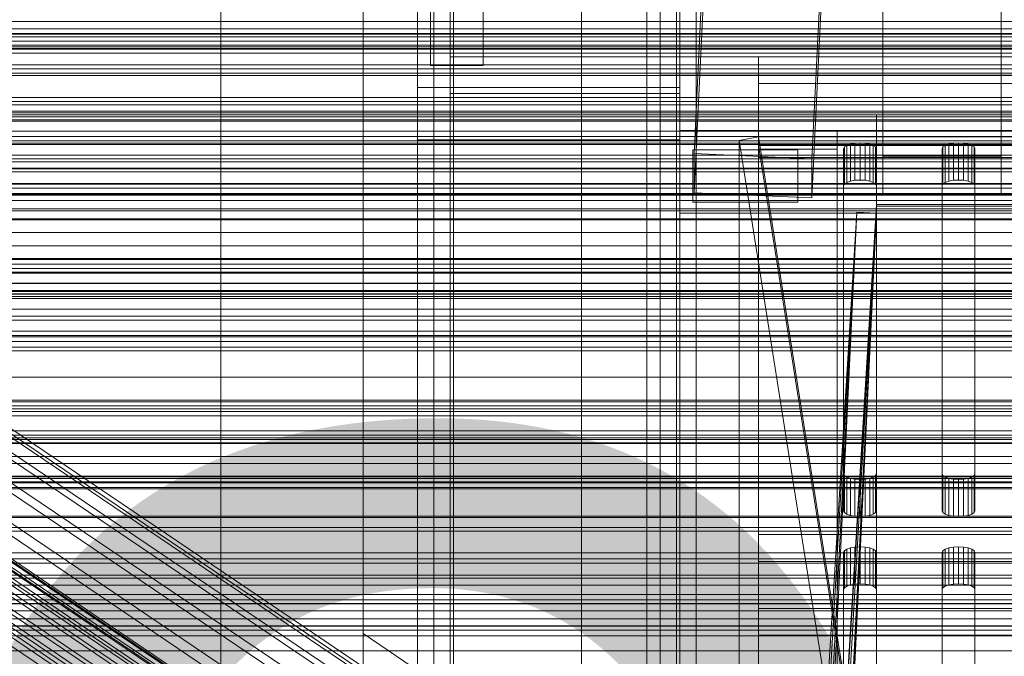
# Model space of a CAD drawing. Header units: millimetres. Extents: x -3490 to 61924, y -72580 to 6847.
# Tile 103 of 256: x -281 to -130, y -34983 to -34886. Entities that reach past the tile are written whole.
import ezdxf

# ---------------------------------------------------------------- set-up
doc = ezdxf.new("R2010")
doc.units = ezdxf.units.MM
for name, color, linetype, lineweight in [('COTAS_O', 1, 'Continuous', 0), ('COTAS_P', 1, 'Continuous', 0), ('frontal_bajante_movil', 7, 'Continuous', 0), ('frontal_briquetadora', 7, 'Continuous', 0), ('frontal_C01', 7, 'Continuous', 0), ('frontal_C02', 7, 'Continuous', 0), ('frontal_C03', 7, 'Continuous', 0), ('frontal_C05', 7, 'Continuous', 0), ('frontal_mezcladora', 7, 'Continuous', 0), ('frontal_mix-C02', 7, 'Continuous', 0), ('frontal_secador', 7, 'Continuous', 0)]:
    doc.layers.add(name, color=color, linetype=linetype, lineweight=lineweight)
doc.dimstyles.new('R19_100', dxfattribs={"dimtxt": 250, "dimasz": 150, "dimexe": 150, "dimexo": 80, "dimgap": 100, "dimtad": 1, "dimtih": 1, "dimtoh": 1, "dimdsep": 46, "dimcen": 0.09, "dimadec": 0, "dimazin": 0, "dimtfac": 1, "dimtdec": 4, "dimtofl": 0, "dimtmove": 0, "dimatfit": 3, "dimfxl": 1, "dimtolj": 1, "dimtzin": 0, "dimarcsym": 0})

# ---------------------------------------------------------------- blocks, each defined once
blk = doc.blocks.new('DIM_R29_52')
at = {"layer": 'COTAS_P'}
for p, q in [((-1750, -34600), (-1600, -34555)), ((2600, -34600), (2450, -34555)), ((-1750, -35500), (-1750, -34600)), ((-1750, -34600), (2600, -34600)), ((-1750, -34600), (-1600, -34645)), ((2600, -34600), (2450, -34645)), ((2600, -35500), (2600, -34600))]:
    blk.add_line(p, q, dxfattribs=at)
blk.add_text('4350 P', height=250, dxfattribs=at).set_placement((425, -34500))
blk = doc.blocks.new('DIM_R29_58')
at = {"layer": 'COTAS_P'}
for p, q in [((-150, -32300), (550, -32300)), ((550, -32300), (505, -32450)), ((550, -34900), (550, -32300)), ((550, -32300), (595, -32450)), ((550, -34900), (505, -34750)), ((550, -34900), (595, -34750)), ((-150, -34900), (550, -34900))]:
    blk.add_line(p, q, dxfattribs=at)
blk.add_text('2600 P', height=250, rotation=90, dxfattribs=at).set_placement((450, -33600))
blk = doc.blocks.new('DIM_R29_59')
at = {"layer": 'COTAS_O'}
for p, q in [((-1850, -34900), (-1850, -35600)), ((-150, -34900), (-150, -35600)), ((-1850, -35600), (-1700, -35555)), ((-150, -35600), (-300, -35555)), ((-150, -35600), (-1850, -35600)), ((-1850, -35600), (-1700, -35645)), ((-150, -35600), (-300, -35645))]:
    blk.add_line(p, q, dxfattribs=at)
blk.add_text('1700 O', height=250, rotation=180, dxfattribs=at).set_placement((-1000, -35700))
blk = doc.blocks.new('DIM_R29_60')
at = {"layer": 'COTAS_O'}
for p, q in [((-650, -33700), (50, -33700)), ((50, -33700), (5, -33850)), ((50, -34900), (50, -33700)), ((50, -33700), (95, -33850)), ((50, -34900), (5, -34750)), ((50, -34900), (95, -34750)), ((-650, -34900), (50, -34900))]:
    blk.add_line(p, q, dxfattribs=at)
blk.add_text('1200 O', height=250, rotation=90, dxfattribs=at).set_placement((-50, -34300))
blk = doc.blocks.new('DIM_R29_61')
at = {"layer": 'COTAS_O'}
for p, q in [((-650, -34200), (-500, -34155)), ((650, -34200), (500, -34155)), ((-650, -34900), (-650, -34200)), ((-650, -34200), (650, -34200)), ((-650, -34200), (-500, -34245)), ((650, -34200), (500, -34245)), ((650, -34900), (650, -34200))]:
    blk.add_line(p, q, dxfattribs=at)
blk.add_text('1300 O', height=250, dxfattribs=at).set_placement((0, -34100))
blk = doc.blocks.new('DIM_R29_63')
at = {"layer": 'COTAS_O'}
for p, q in [((-1480, -35300), (-1330, -35255)), ((490, -35300), (340, -35255)), ((-1480, -36000), (-1480, -35300)), ((-1480, -35300), (490, -35300)), ((-1480, -35300), (-1330, -35345)), ((490, -35300), (340, -35345)), ((490, -36000), (490, -35300))]:
    blk.add_line(p, q, dxfattribs=at)
blk.add_text('1970 O', height=250, dxfattribs=at).set_placement((-495, -35200))
blk = doc.blocks.new('DIM_R29_65')
at = {"layer": 'COTAS_O'}
for p, q in [((-1400, -35300), (-1250, -35255)), ((1400, -35300), (1250, -35255)), ((-1400, -36000), (-1400, -35300)), ((-1400, -35300), (1400, -35300)), ((-1400, -35300), (-1250, -35345)), ((1400, -35300), (1250, -35345)), ((1400, -36000), (1400, -35300))]:
    blk.add_line(p, q, dxfattribs=at)
blk.add_text('2800 O', height=250, dxfattribs=at).set_placement((0, -35200))
blk = doc.blocks.new('DIM_R29_66')
at = {"layer": 'COTAS_P'}
for p, q in [((-305, -34680), (395, -34680)), ((395, -34680), (350, -34830)), ((395, -36000), (395, -34680)), ((395, -34680), (440, -34830)), ((395, -36000), (350, -35850)), ((395, -36000), (440, -35850)), ((-305, -36000), (395, -36000))]:
    blk.add_line(p, q, dxfattribs=at)
blk.add_text('1320 P', height=250, rotation=90, dxfattribs=at).set_placement((295, -35340))
blk = doc.blocks.new('DIM_R29_67')
at = {"layer": 'COTAS_P'}
for p, q in [((-305, -35300), (-155, -35255)), ((345, -35300), (195, -35255)), ((-305, -36000), (-305, -35300)), ((-305, -35300), (345, -35300)), ((-305, -35300), (-155, -35345)), ((345, -35300), (195, -35345)), ((345, -36000), (345, -35300))]:
    blk.add_line(p, q, dxfattribs=at)
blk.add_text('650 P', height=250, dxfattribs=at).set_placement((20, -35200))

msp = doc.modelspace()

# ---------------------------------------------------------------- linework, layer by layer
at = {"layer": 'frontal_bajante_movil'}
for p, q in [((-195, -35227.232), (-195, -34680)), ((-183, -34680), (-183, -35227.232)), ((-180, -35227.232), (-180, -34680)), ((-195, -34682.819), (-195, -35230.051)), ((-183, -35230.051), (-183, -34682.819)), ((-215, -35355.689), (-215, -34808.457)), ((-185, -34808.457), (-185, -35355.689)), ((-183, -35356.81), (-183, -34809.578)), ((-180, -34809.578), (-180, -35356.81)), ((-183, -34891.143), (-183, -34816.557)), ((-180, -34816.557), (-180, -34891.143)), ((-183, -34819.376), (-183, -34893.962)), ((-215, -34846.045), (-215, -35393.277)), ((-185, -35393.277), (-185, -34846.045)), ((-220, -34881.262), (-220, -34895.821)), ((-220, -34903.821), (-220, -34881.262)), ((-180, -34895.821), (-180, -34881.262)), ((-180, -34881.262), (-180, -34903.821)), ((-180, -34885.505), (-180, -34891.143)), ((-180, -34885.505), (-180, -35159.121)), ((-215, -34891.143), (-180, -34891.143)), ((-215, -35164.759), (-215, -34891.143)), ((-215, -34896.781), (-215, -34891.143)), ((223, -34891.143), (-183, -34891.143)), ((-183, -34891.143), (-183, -34893.962)), ((-180, -34891.143), (220, -34891.143)), ((-180, -35164.759), (-180, -34891.143)), ((-180, -34891.143), (-168, -34891.143)), ((-180, -34902.42), (-180, -34891.143)), ((-180, -34891.143), (-180, -34896.781)), ((-168, -34891.143), (-168, -35164.759)), ((-168, -34891.143), (-168, -34902.42)), ((-168, -34891.143), (208, -34891.143)), ((-168, -34895.247), (-168, -34891.143)), ((-183, -34893.962), (223, -34893.962)), ((-220, -34895.821), (-220, -34903.821)), ((-220, -34895.821), (-180, -34895.821)), ((-180, -34903.821), (-180, -34895.821)), ((208, -34895.247), (-168, -34895.247)), ((-168, -34895.247), (-168, -34906.524)), ((-215, -34896.781), (-215, -35170.397)), ((-180, -34896.781), (-215, -34896.781)), ((-180, -35170.397), (-180, -34896.781)), ((-180, -34902.42), (-180, -35176.036)), ((-168, -34902.42), (-180, -34902.42)), ((-168, -35176.036), (-168, -34902.42)), ((-168, -34902.42), (-168, -34906.524)), ((208, -34902.42), (-168, -34902.42)), ((-168, -34902.42), (-156, -34902.42)), ((-168, -34905.239), (-168, -34902.42)), ((-156, -34902.42), (-156, -35176.036)), ((-156, -34902.42), (-156, -34905.239)), ((-220, -34903.821), (-180, -34903.821)), ((-220, -35775), (-220, -34903.821)), ((-180, -35775), (-180, -34903.821)), ((-170.939, -34903.924), (-168, -34903.359)), ((-170.939, -34903.924), (-170.939, -35177.54)), ((-82.939, -35460.565), (-170.939, -34903.924)), ((-168, -34903.359), (-80, -35460)), ((-168, -35176.975), (-168, -34903.359)), ((-168, -34903.359), (208, -34903.359)), ((-168, -34903.359), (-168, -34904.675)), ((-178, -34905.332), (-162, -34905.332)), ((-178, -34905.332), (-178, -34913.332)), ((208, -34904.675), (-168, -34904.675)), ((-168, -34904.675), (-80, -35461.315)), ((-168, -34905.239), (-168, -35178.855)), ((-156, -34905.239), (-168, -34905.239)), ((-162, -34905.332), (-162, -34913.332)), ((-156, -35178.855), (-156, -34905.239)), ((-155, -34905.171), (-154.878, -34904.907)), ((-155, -34954.764), (-155, -34905.171)), ((-155, -34905.171), (-155, -34910.809)), ((-154.878, -34904.907), (-154.523, -34904.669)), ((-154.878, -34910.545), (-154.878, -34904.907)), ((-154.523, -34904.669), (-153.969, -34904.479)), ((-154.523, -34910.307), (-154.523, -34904.669)), ((-153.969, -34904.479), (-153.273, -34904.358)), ((-153.969, -34910.118), (-153.969, -34904.479)), ((-153.273, -34904.358), (-152.5, -34904.316)), ((-153.273, -34909.996), (-153.273, -34904.358)), ((-152.5, -34904.316), (-151.727, -34904.358)), ((-152.5, -34909.954), (-152.5, -34904.316)), ((-151.727, -34904.358), (-151.031, -34904.479)), ((-151.727, -34909.996), (-151.727, -34904.358)), ((-151.031, -34904.479), (-150.477, -34904.669)), ((-151.031, -34910.118), (-151.031, -34904.479)), ((-150.477, -34904.669), (-150.122, -34904.907)), ((-150.477, -34910.307), (-150.477, -34904.669)), ((-150.122, -34904.907), (-150, -34905.171)), ((-150.122, -34910.545), (-150.122, -34904.907)), ((-150, -34905.171), (-150, -34954.764)), ((-150, -34910.809), (-150, -34905.171)), ((-140, -34905.171), (-139.878, -34904.907)), ((-140, -34954.764), (-140, -34905.171)), ((-140, -34905.171), (-140, -34910.809)), ((-139.878, -34904.907), (-139.523, -34904.669)), ((-139.878, -34910.545), (-139.878, -34904.907)), ((-139.523, -34904.669), (-138.969, -34904.479)), ((-139.523, -34910.307), (-139.523, -34904.669)), ((-138.969, -34904.479), (-138.273, -34904.358)), ((-138.969, -34910.118), (-138.969, -34904.479)), ((-138.273, -34904.358), (-137.5, -34904.316)), ((-138.273, -34909.996), (-138.273, -34904.358)), ((-137.5, -34904.316), (-136.727, -34904.358)), ((-137.5, -34909.954), (-137.5, -34904.316)), ((-136.727, -34904.358), (-136.031, -34904.479)), ((-136.727, -34909.996), (-136.727, -34904.358)), ((-136.031, -34904.479), (-135.477, -34904.669)), ((-136.031, -34910.118), (-136.031, -34904.479)), ((-135.477, -34904.669), (-135.122, -34904.907)), ((-135.477, -34910.307), (-135.477, -34904.669)), ((-135.122, -34904.907), (-135, -34905.171)), ((-135.122, -34910.545), (-135.122, -34904.907)), ((-135, -34905.171), (-135, -34954.764)), ((-135, -34910.809), (-135, -34905.171)), ((-168, -34906.524), (208, -34906.524)), ((-152.5, -34909.954), (-153.273, -34909.996)), ((-151.727, -34909.996), (-152.5, -34909.954)), ((-137.5, -34909.954), (-138.273, -34909.996)), ((-136.727, -34909.996), (-137.5, -34909.954)), ((-154.878, -34910.545), (-155, -34910.809)), ((-155, -34910.809), (-155, -34960.402)), ((-154.523, -34910.307), (-154.878, -34910.545)), ((-153.969, -34910.118), (-154.523, -34910.307)), ((-153.273, -34909.996), (-153.969, -34910.118)), ((-151.031, -34910.118), (-151.727, -34909.996)), ((-150.477, -34910.307), (-151.031, -34910.118)), ((-150.122, -34910.545), (-150.477, -34910.307)), ((-150, -34910.809), (-150.122, -34910.545)), ((-150, -34960.402), (-150, -34910.809)), ((-139.878, -34910.545), (-140, -34910.809)), ((-140, -34910.809), (-140, -34960.402)), ((-139.523, -34910.307), (-139.878, -34910.545)), ((-138.969, -34910.118), (-139.523, -34910.307)), ((-138.273, -34909.996), (-138.969, -34910.118)), ((-136.031, -34910.118), (-136.727, -34909.996)), ((-135.477, -34910.307), (-136.031, -34910.118)), ((-135.122, -34910.545), (-135.477, -34910.307)), ((-135, -34910.809), (-135.122, -34910.545)), ((-135, -34960.402), (-135, -34910.809)), ((-178, -34913.332), (-162, -34913.332)), ((-154.878, -34955.028), (-155, -34954.764)), ((-155, -34960.402), (-155, -34954.764)), ((-150, -34954.764), (-150.122, -34955.028)), ((-150, -34960.402), (-150, -34954.764)), ((-139.878, -34955.028), (-140, -34954.764)), ((-140, -34960.402), (-140, -34954.764)), ((-135, -34954.764), (-135.122, -34955.028)), ((-135, -34960.402), (-135, -34954.764)), ((-154.523, -34955.267), (-154.878, -34955.028)), ((-154.878, -34960.666), (-154.878, -34955.028)), ((-153.969, -34955.456), (-154.523, -34955.267)), ((-154.523, -34960.905), (-154.523, -34955.267)), ((-153.273, -34955.577), (-153.969, -34955.456)), ((-153.969, -34961.094), (-153.969, -34955.456)), ((-152.5, -34955.619), (-153.273, -34955.577)), ((-153.273, -34961.215), (-153.273, -34955.577)), ((-151.727, -34955.577), (-152.5, -34955.619)), ((-152.5, -34961.257), (-152.5, -34955.619)), ((-151.031, -34955.456), (-151.727, -34955.577)), ((-151.727, -34961.215), (-151.727, -34955.577)), ((-150.477, -34955.267), (-151.031, -34955.456)), ((-151.031, -34961.094), (-151.031, -34955.456)), ((-150.122, -34955.028), (-150.477, -34955.267)), ((-150.477, -34960.905), (-150.477, -34955.267)), ((-150.122, -34960.666), (-150.122, -34955.028)), ((-139.523, -34955.267), (-139.878, -34955.028)), ((-139.878, -34960.666), (-139.878, -34955.028)), ((-138.969, -34955.456), (-139.523, -34955.267)), ((-139.523, -34960.905), (-139.523, -34955.267)), ((-138.273, -34955.577), (-138.969, -34955.456)), ((-138.969, -34961.094), (-138.969, -34955.456)), ((-137.5, -34955.619), (-138.273, -34955.577)), ((-138.273, -34961.215), (-138.273, -34955.577)), ((-136.727, -34955.577), (-137.5, -34955.619)), ((-137.5, -34961.257), (-137.5, -34955.619)), ((-136.031, -34955.456), (-136.727, -34955.577)), ((-136.727, -34961.215), (-136.727, -34955.577)), ((-135.477, -34955.267), (-136.031, -34955.456)), ((-136.031, -34961.094), (-136.031, -34955.456)), ((-135.122, -34955.028), (-135.477, -34955.267)), ((-135.477, -34960.905), (-135.477, -34955.267)), ((-135.122, -34960.666), (-135.122, -34955.028)), ((-155, -34960.402), (-154.878, -34960.666)), ((-154.878, -34960.666), (-154.523, -34960.905)), ((-154.523, -34960.905), (-153.969, -34961.094)), ((-151.031, -34961.094), (-150.477, -34960.905)), ((-150.477, -34960.905), (-150.122, -34960.666)), ((-150.122, -34960.666), (-150, -34960.402)), ((-140, -34960.402), (-139.878, -34960.666)), ((-139.878, -34960.666), (-139.523, -34960.905)), ((-139.523, -34960.905), (-138.969, -34961.094)), ((-136.031, -34961.094), (-135.477, -34960.905)), ((-135.477, -34960.905), (-135.122, -34960.666)), ((-135.122, -34960.666), (-135, -34960.402)), ((-153.969, -34961.094), (-153.273, -34961.215)), ((-153.273, -34961.215), (-152.5, -34961.257)), ((-152.5, -34961.257), (-151.727, -34961.215)), ((-151.727, -34961.215), (-151.031, -34961.094)), ((-138.969, -34961.094), (-138.273, -34961.215)), ((-138.273, -34961.215), (-137.5, -34961.257)), ((-137.5, -34961.257), (-136.727, -34961.215)), ((-136.727, -34961.215), (-136.031, -34961.094)), ((-168, -34963.993), (208, -34963.993)), ((-168, -34968.098), (-168, -34963.993)), ((-168, -34975.27), (-168, -34963.993)), ((-155, -34966.735), (-154.878, -34966.471)), ((-155, -35016.328), (-155, -34966.735)), ((-155, -34966.735), (-155, -34972.373)), ((-154.878, -34966.471), (-154.523, -34966.232)), ((-154.878, -34972.109), (-154.878, -34966.471)), ((-154.523, -34966.232), (-153.969, -34966.043)), ((-154.523, -34971.87), (-154.523, -34966.232)), ((-153.969, -34966.043), (-153.273, -34965.922)), ((-153.969, -34971.681), (-153.969, -34966.043)), ((-153.273, -34965.922), (-152.5, -34965.88)), ((-153.273, -34971.56), (-153.273, -34965.922)), ((-152.5, -34965.88), (-151.727, -34965.922)), ((-152.5, -34971.518), (-152.5, -34965.88)), ((-151.727, -34965.922), (-151.031, -34966.043)), ((-151.727, -34971.56), (-151.727, -34965.922)), ((-151.031, -34966.043), (-150.477, -34966.232)), ((-151.031, -34971.681), (-151.031, -34966.043)), ((-150.477, -34966.232), (-150.122, -34966.471)), ((-150.477, -34971.87), (-150.477, -34966.232)), ((-150.122, -34966.471), (-150, -34966.735)), ((-150.122, -34972.109), (-150.122, -34966.471)), ((-150, -34966.735), (-150, -35016.328)), ((-150, -34972.373), (-150, -34966.735)), ((-140, -34966.735), (-139.878, -34966.471)), ((-140, -35016.328), (-140, -34966.735)), ((-140, -34966.735), (-140, -34972.373)), ((-139.878, -34966.471), (-139.523, -34966.232)), ((-139.878, -34972.109), (-139.878, -34966.471)), ((-139.523, -34966.232), (-138.969, -34966.043)), ((-139.523, -34971.87), (-139.523, -34966.232)), ((-138.969, -34966.043), (-138.273, -34965.922)), ((-138.969, -34971.681), (-138.969, -34966.043)), ((-138.273, -34965.922), (-137.5, -34965.88)), ((-138.273, -34971.56), (-138.273, -34965.922)), ((-137.5, -34965.88), (-136.727, -34965.922)), ((-137.5, -34971.518), (-137.5, -34965.88)), ((-136.727, -34965.922), (-136.031, -34966.043)), ((-136.727, -34971.56), (-136.727, -34965.922)), ((-136.031, -34966.043), (-135.477, -34966.232)), ((-136.031, -34971.681), (-136.031, -34966.043)), ((-135.477, -34966.232), (-135.122, -34966.471)), ((-135.477, -34971.87), (-135.477, -34966.232)), ((-135.122, -34966.471), (-135, -34966.735)), ((-135.122, -34972.109), (-135.122, -34966.471)), ((-135, -34966.735), (-135, -35016.328)), ((-135, -34972.373), (-135, -34966.735)), ((208, -34968.098), (-168, -34968.098)), ((-168, -34968.098), (-168, -34979.374)), ((-152.5, -34971.518), (-153.273, -34971.56)), ((-151.727, -34971.56), (-152.5, -34971.518)), ((-137.5, -34971.518), (-138.273, -34971.56)), ((-136.727, -34971.56), (-137.5, -34971.518)), ((-154.878, -34972.109), (-155, -34972.373)), ((-155, -34972.373), (-155, -35021.966)), ((-154.523, -34971.87), (-154.878, -34972.109)), ((-153.969, -34971.681), (-154.523, -34971.87)), ((-153.273, -34971.56), (-153.969, -34971.681)), ((-151.031, -34971.681), (-151.727, -34971.56)), ((-150.477, -34971.87), (-151.031, -34971.681)), ((-150.122, -34972.109), (-150.477, -34971.87)), ((-150, -34972.373), (-150.122, -34972.109)), ((-150, -35021.966), (-150, -34972.373)), ((-139.878, -34972.109), (-140, -34972.373)), ((-140, -34972.373), (-140, -35021.966)), ((-139.523, -34971.87), (-139.878, -34972.109)), ((-138.969, -34971.681), (-139.523, -34971.87)), ((-138.273, -34971.56), (-138.969, -34971.681)), ((-136.031, -34971.681), (-136.727, -34971.56)), ((-135.477, -34971.87), (-136.031, -34971.681)), ((-135.122, -34972.109), (-135.477, -34971.87)), ((-135, -34972.373), (-135.122, -34972.109)), ((-135, -35021.966), (-135, -34972.373)), ((-168, -34975.27), (-168, -34979.374)), ((208, -34975.27), (-168, -34975.27)), ((-168, -34979.374), (208, -34979.374))]:
    msp.add_line(p, q, dxfattribs=at)
at = {"layer": 'frontal_briquetadora'}
for p, q in [((-490, -34940), (340, -34940)), ((-490, -34940), (490, -34940)), ((-1330, -34950), (340, -34950))]:
    msp.add_line(p, q, dxfattribs=at)
at = {"layer": 'frontal_C01'}
for p, q in [((-250, -33373.251), (-250, -35948.844)), ((-250, -35953.656), (-250, -33378.064)), ((-228.298, -34716.493), (-228.298, -34979.106)), ((-228.298, -34984.887), (-228.298, -34722.274)), ((425, -34886.916), (-425, -34886.916)), ((-425, -34898.471), (425, -34898.471)), ((-332.629, -34915.086), (-148.32, -35039.42)), ((-331.181, -34914.736), (-146.872, -35039.071)), ((-330.692, -34915.826), (-146.383, -35040.161)), ((-334.938, -34916.851), (-150.629, -35041.185)), ((-355.53, -34918.55), (-141.731, -35062.779)), ((-355.017, -34918.427), (-141.218, -35062.655)), ((-354.844, -34918.813), (-141.045, -35063.041)), ((-331.197, -34918.281), (-146.887, -35042.616)), ((-357.415, -34920.26), (-143.617, -35064.489)), ((-356.348, -34919.176), (-142.549, -35063.404)), ((-355.022, -34919.683), (-141.224, -35063.911)), ((-337.95, -34919.911), (-153.641, -35044.246)), ((-358.659, -34921.73), (-144.861, -35065.958)), ((-355.541, -34920.977), (-141.742, -35065.205)), ((-332.659, -34921.934), (-148.35, -35046.269)), ((-356.363, -34922.608), (-142.565, -35066.836)), ((-146.196, -35067.712), (-359.995, -34923.484)), ((-357.434, -34924.463), (-143.635, -35068.691)), ((-341.461, -34924.058), (-157.152, -35048.393)), ((-361.332, -34925.404), (-147.533, -35069.632)), ((-358.68, -34926.417), (-144.881, -35070.646)), ((-334.981, -34926.536), (-150.672, -35050.87)), ((-360.017, -34928.337), (-146.218, -35072.565)), ((-160.922, -35053.344), (-345.231, -34929.009)), ((-338.003, -34931.772), (-153.694, -35056.107)), ((-349.002, -34934.427), (-164.693, -35058.762)), ((-341.52, -34937.288), (-157.211, -35061.622)), ((-130, -35045.418), (-228.298, -34979.106)), ((-228.298, -34979.106), (-228.298, -35241.719)), ((-228.298, -34979.106), (-228.298, -34984.887))]:
    msp.add_line(p, q, dxfattribs=at)
at = {"layer": 'frontal_C02'}
for p, q in [((-250, -32921.727), (-250, -35767.183)), ((-250, -35771.953), (-250, -32926.497)), ((-228.298, -34746.19), (-228.298, -35036.685)), ((-228.298, -35042.415), (-228.298, -34751.921)), ((-177.811, -34905.918), (-174.943, -34846.652)), ((-156.962, -34847.445), (-159.83, -34906.711)), ((-177.811, -34911.88), (-174.943, -34852.614)), ((-159.83, -34912.673), (-156.962, -34853.407)), ((-149, -34906.313), (-149, -34860.876)), ((-131, -34860.876), (-131, -34906.313)), ((-149, -34912.274), (-149, -34866.837)), ((-131, -34912.274), (-131, -34866.837)), ((-425, -34900.768), (425, -34900.768)), ((-159.83, -34906.711), (-177.811, -34905.918)), ((-177.811, -34905.918), (-177.811, -34911.88)), ((-159.83, -34912.673), (-159.83, -34906.711)), ((-131, -34906.313), (-149, -34906.313)), ((-149, -34906.313), (-149, -34912.274)), ((-131, -34912.274), (-131, -34906.313)), ((425, -34912.223), (-425, -34912.223)), ((-177.811, -34911.88), (-159.83, -34912.673)), ((-149, -34912.274), (-131, -34912.274)), ((425, -34915.909), (-425, -34915.909)), ((-425, -34927.364), (425, -34927.364)), ((-450, -34949.495), (450, -34949.495)), ((450, -34961.417), (-450, -34961.417))]:
    msp.add_line(p, q, dxfattribs=at)
at = {"layer": 'frontal_C03'}
for p, q in [((1250, -34885.8), (-1250, -34885.8)), ((1250, -34888.107), (-1250, -34888.107)), ((1250, -34888.761), (-1250, -34888.761)), ((1250, -34889.642), (-1250, -34889.642)), ((1250, -34899.448), (-1250, -34899.448)), ((1250, -34900.33), (-1250, -34900.33)), ((1250, -34900.983), (-1250, -34900.983)), ((1250, -34903.291), (-1250, -34903.291)), ((-1250, -34904.348), (1250, -34904.348)), ((1250, -34907.2), (-1250, -34907.2)), ((1250, -34908.257), (-1250, -34908.257)), ((1250, -34910.565), (-1250, -34910.565)), ((1250, -34911.218), (-1250, -34911.218)), ((1250, -34912.1), (-1250, -34912.1)), ((1250, -34921.906), (-1250, -34921.906)), ((1250, -34922.787), (-1250, -34922.787)), ((1250, -34923.441), (-1250, -34923.441)), ((1250, -34925.748), (-1250, -34925.748)), ((-1250, -34926.806), (1250, -34926.806)), ((1250, -34929.658), (-1250, -34929.658)), ((1250, -34930.715), (-1250, -34930.715)), ((1250, -34933.022), (-1250, -34933.022)), ((1250, -34933.676), (-1250, -34933.676)), ((1250, -34934.557), (-1250, -34934.557)), ((1250, -34944.364), (-1250, -34944.364)), ((1250, -34945.245), (-1250, -34945.245)), ((1250, -34945.898), (-1250, -34945.898)), ((1250, -34948.206), (-1250, -34948.206)), ((1530, -34950.129), (-1530, -34950.129)), ((-1250, -34949.263), (1250, -34949.263)), ((1250, -34952.115), (-1250, -34952.115)), ((1250, -34953.173), (-1250, -34953.173)), ((1530, -34955.129), (-1530, -34955.129)), ((1270, -34955.96), (-1270, -34955.96)), ((1250, -34955.48), (-1250, -34955.48)), ((1250, -34956.134), (-1250, -34956.134)), ((-1270, -34956.859), (1270, -34956.859)), ((1250, -34957.015), (-1250, -34957.015)), ((-1500, -34961.228), (1500, -34961.228)), ((1250, -34966.821), (-1250, -34966.821)), ((1250, -34967.703), (-1250, -34967.703)), ((1250, -34968.356), (-1250, -34968.356)), ((1500, -34970.211), (-1500, -34970.211)), ((1250, -34970.664), (-1250, -34970.664)), ((-1250, -34971.721), (1250, -34971.721)), ((-1250, -34973.155), (1250, -34973.155)), ((-1250, -34973.953), (1250, -34973.953)), ((-1250, -34974.537), (1250, -34974.537)), ((1250, -34974.573), (-1250, -34974.573)), ((1250, -34975.63), (-1250, -34975.63)), ((-1250, -34976.875), (1250, -34976.875)), ((1250, -34977.938), (-1250, -34977.938)), ((-1250, -34978.004), (1250, -34978.004)), ((1250, -34978.591), (-1250, -34978.591)), ((1250, -34979.473), (-1250, -34979.473)), ((-1250, -34981.724), (1250, -34981.724))]:
    msp.add_line(p, q, dxfattribs=at)
at = {"layer": 'frontal_C05'}
for p, q in [((-217.5, -35992), (-217.5, -34800)), ((-214.5, -34800), (-214.5, -35992)), ((-180.5, -34800), (-180.5, -35992)), ((-177.5, -35992), (-177.5, -34800)), ((-250, -34992), (-250, -34803.5)), ((-215, -34992), (-215, -34803.5)), ((-218, -34892.5), (-218, -34810.5)), ((-210, -34892.5), (-210, -34810.5)), ((-218, -34892.5), (-210, -34892.5))]:
    msp.add_line(p, q, dxfattribs=at)
at = {"layer": 'frontal_mezcladora'}
for p, q in [((-180, -34915), (-180, -34885)), ((-750, -34900), (750, -34900)), ((-600, -34900), (600, -34900)), ((-750, -34910.5), (750, -34910.5)), ((-180, -34915), (180, -34915))]:
    msp.add_line(p, q, dxfattribs=at)
at = {"layer": 'frontal_mix-C02'}
for p, q in [((-170, -35240.004), (-150, -34913.701)), ((-150, -34913.937), (-170, -35329.168)), ((-150, -34913.701), (150, -34913.701)), ((-150, -34913.701), (-150, -34915)), ((150, -34913.937), (-150, -34913.937)), ((-150, -34915), (-150, -34913.937)), ((-150, -34915), (-170, -35241.303)), ((-170, -35330.23), (-150, -34915)), ((-152.997, -34914.856), (-157.997, -35012.661)), ((-157.997, -35018.663), (-152.997, -34914.856)), ((-152.996, -34914.847), (-157.996, -35002.425)), ((-157.996, -35012.652), (-152.996, -34914.847)), ((-152.995, -34914.829), (-157.995, -34996.405)), ((-157.995, -35002.407), (-152.995, -34914.829)), ((-150, -34915), (-155, -35018.808)), ((-155, -35012.805), (-150, -34915)), ((-155, -35002.578), (-150, -34915)), ((-155, -34996.576), (-150, -34915)), ((-150, -34915), (-152.997, -34914.856)), ((-150, -34915), (-152.996, -34914.847)), ((-150, -34915), (-152.995, -34914.829)), ((150, -34915), (-150, -34915))]:
    msp.add_line(p, q, dxfattribs=at)
at = {"layer": 'frontal_secador'}
for p, q in [((-1250, -34887.588), (1250, -34887.588)), ((1250, -34887.611), (-1250, -34887.611)), ((1250, -34887.728), (-1250, -34887.728)), ((-1250, -34889.387), (1250, -34889.387)), ((1250, -34889.918), (-1250, -34889.918)), ((-1250, -34890), (1250, -34890)), ((1250, -34890.588), (-1250, -34890.588)), ((1250, -34892.387), (-1250, -34892.387)), ((1250, -34893), (-1250, -34893)), ((-1250, -34893.65), (1250, -34893.65)), ((-1250, -34894), (1250, -34894)), ((1250, -34897.382), (-1250, -34897.382)), ((1250, -34898), (-1250, -34898)), ((1250, -34899.689), (-1250, -34899.689)), ((1250, -34902.485), (-1250, -34902.485)), ((1250, -34904), (-1250, -34904)), ((1250, -34904.545), (-1250, -34904.545)), ((1250, -34906.144), (-1250, -34906.144)), ((1250, -34906.709), (-1250, -34906.709)), ((-1250, -34908.142), (1250, -34908.142)), ((1250, -34908.686), (-1250, -34908.686)), ((1320, -34912), (-1320, -34912)), ((1320, -34912.273), (-1320, -34912.273)), ((1250, -34912), (-1250, -34912)), ((1320, -34913.072), (-1320, -34913.072)), ((1320, -34914.343), (-1320, -34914.343)), ((1250, -34914.651), (-1250, -34914.651)), ((1250, -34915.859), (-1250, -34915.859)), ((1320, -34916), (-1320, -34916)), ((1320, -34917.929), (-1320, -34917.929)), ((-1320, -34920), (1320, -34920)), ((-1250, -34920), (1250, -34920)), ((1320, -34922.071), (-1320, -34922.071)), ((1320, -34924), (-1320, -34924)), ((1250, -34924.141), (-1250, -34924.141)), ((1320, -34925.657), (-1320, -34925.657)), ((1320, -34926.928), (-1320, -34926.928)), ((1320, -34927.727), (-1320, -34927.727)), ((1250, -34927.285), (-1250, -34927.285)), ((1320, -34928), (-1320, -34928)), ((1250, -34928), (-1250, -34928)), ((1250, -34931.314), (-1250, -34931.314)), ((1250, -34933.856), (-1250, -34933.856)), ((1250, -34935.455), (-1250, -34935.455)), ((1250, -34936), (-1250, -34936)), ((1360, -34943.5), (-1360, -34943.5)), ((1250, -34943.75), (-1250, -34943.75)), ((1360, -34944.863), (-1360, -34944.863)), ((1360, -34948.859), (-1360, -34948.859)), ((1360, -34955.216), (-1360, -34955.216)), ((1360, -34963.5), (-1360, -34963.5)), ((1250, -34962.924), (-1250, -34962.924)), ((1360, -34973.147), (-1360, -34973.147))]:
    msp.add_line(p, q, dxfattribs=at)

# ---------------------------------------------------------------- dimensions: what is measured, and where the dimension line sits
at = {"layer": 'COTAS_O'}
for p1, p2, distance, picture, middle in [((-650, -34900), (-650, -33700), -700, 'DIM_R29_60', (50, -34300)), ((-650, -34900), (650, -34900), 700, 'DIM_R29_61', (0, -34200)), ((-150, -34900), (-1850, -34900), 700, 'DIM_R29_59', (-1000, -35600)), ((-1480, -36000), (490, -36000), 700, 'DIM_R29_63', (-495, -35300)), ((-1400, -36000), (1400, -36000), 700, 'DIM_R29_65', (0, -35300))]:
    dim = msp.add_aligned_dim(p1=p1, p2=p2, distance=distance, text='<> O', dimstyle='R19_100', dxfattribs=at)
    dim.commit()
    dim.dimension.update_dxf_attribs({"geometry": picture, "text_midpoint": middle})
at = {"layer": 'COTAS_P'}
for p1, p2, distance, picture, middle in [((-150, -34900), (-150, -32300), -700, 'DIM_R29_58', (550, -33600)), ((-1750, -35500), (2600, -35500), 900, 'DIM_R29_52', (425, -34600)), ((-305, -36000), (-305, -34680), -700, 'DIM_R29_66', (395, -35340)), ((-305, -36000), (345, -36000), 700, 'DIM_R29_67', (20, -35300))]:
    dim = msp.add_aligned_dim(p1=p1, p2=p2, distance=distance, text='<> P', dimstyle='R19_100', dxfattribs=at)
    dim.commit()
    dim.dimension.update_dxf_attribs({"geometry": picture, "text_midpoint": middle})

doc.saveas('drawing.dxf')
